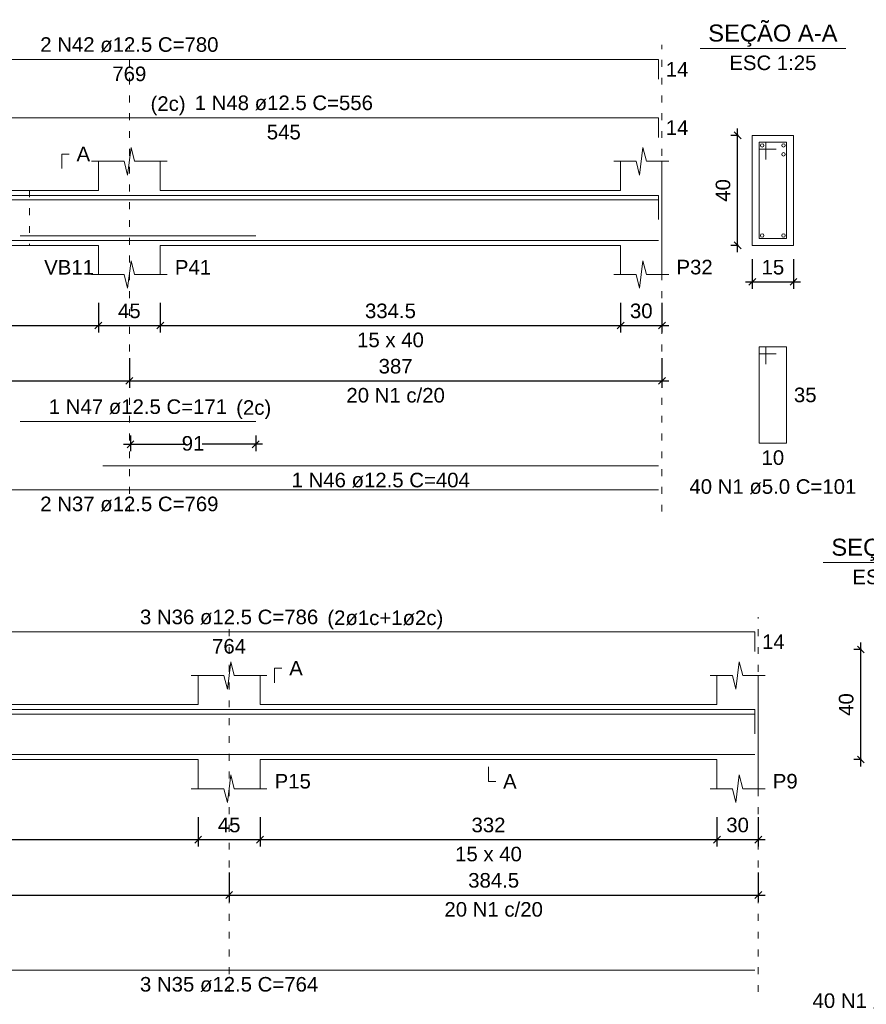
# Model space of a CAD drawing. Header units: millimetres. Extents: x 10906 to 25863, y 1966 to 4861.
# Tile 60 of 163: x 11285 to 11298, y 2991 to 3006. Entities that reach past the tile are written whole.
import ezdxf

# ---------------------------------------------------------------- set-up
doc = ezdxf.new("R2010")
doc.units = ezdxf.units.MM
doc.linetypes.add('DOT2', pattern=[3.175, 0, -3.175])
for name, color, linetype, lineweight in [('Descrição da armadura', 7, 'Continuous', 5), ('DT-Barras na forma', 40, 'Continuous', 5), ('DT-Barras no corte', 5, 'Continuous', 5), ('DT-Barras rebatidas', 40, 'Continuous', 5), ('DT-Cotas', 4, 'Continuous', 5), ('DT-Forma', 5, 'Continuous', 5), ('DT-Pontilhado', 7, 'DOT2', 5), ('DT-Textos', 7, 'Continuous', 5), ('Textos armaduras', 7, 'Continuous', 5)]:
    doc.layers.add(name, color=color, linetype=linetype, lineweight=lineweight)
doc.styles.add('Arial', font='arial.ttf')
doc.styles.get("Standard").update_dxf_attribs({"font": 'arial.ttf'})
doc.dimstyles.new('UM_25.000000', dxfattribs={"dimtxt": 0.18, "dimasz": 0.1, "dimexe": 0.1, "dimexo": 0.2, "dimgap": 0, "dimtad": 1, "dimtih": 1, "dimtoh": 1, "dimdec": 1, "dimlfac": 25, "dimzin": 0, "dimdsep": 46, "dimtxsty": 'Standard', "dimcen": 0.09, "dimdle": 0.1, "dimclrd": 256, "dimclre": 256, "dimclrt": 7, "dimadec": 1, "dimazin": 2, "dimtfac": 1, "dimtdec": 1, "dimtofl": 0, "dimtmove": 0, "dimatfit": 3, "dimfxl": 1, "dimtolj": 1, "dimarcsym": 0})
doc.dimstyles.new('UM_50.000000', dxfattribs={"dimtxt": 0.18, "dimasz": 0.2, "dimexe": 0.2, "dimexo": 0.5, "dimgap": 0, "dimtad": 1, "dimtih": 1, "dimtoh": 1, "dimlfac": 50, "dimzin": 0, "dimdsep": 46, "dimtxsty": 'Standard', "dimcen": 0.09, "dimdle": 0.2, "dimclrd": 256, "dimclre": 256, "dimclrt": 7, "dimazin": 0, "dimtfac": 1, "dimtofl": 0, "dimtmove": 0, "dimatfit": 3, "dimfxl": 1, "dimtolj": 1, "dimtzin": 0, "dimarcsym": 0})

# ---------------------------------------------------------------- blocks, each defined once
blk = doc.blocks.new('_Oblique')
at = {"color": 0, "linetype": 'ByBlock', "lineweight": -2}
blk.add_line((-0.5, -0.5), (0.5, 0.5), dxfattribs=at)
blk = doc.blocks.new('*D282')
at = {"layer": 'Defpoints', "color": 0, "transparency": 16777216}
for p in [(11279.806, 3001.751), (11286.496, 3001.751), (11286.496, 3001.221)]:
    blk.add_point(p, dxfattribs=at)
at = {"layer": 'DT-Cotas', "lineweight": -2, "transparency": 16777216}
for p, q in [((11279.806, 3001.551), (11279.806, 3001.121)), ((11286.496, 3001.551), (11286.496, 3001.121)), ((11279.706, 3001.221), (11286.596, 3001.221))]:
    blk.add_line(p, q, dxfattribs=at)
at = {"layer": 'DT-Cotas', "lineweight": -2, "transparency": 16777216, "xscale": 0.1, "yscale": 0.1, "zscale": 0.1, "rotation": 180}
blk.add_blockref('_Oblique', (11279.806, 3001.221), dxfattribs=at)
at = {"layer": 'DT-Cotas', "lineweight": -2, "transparency": 16777216, "xscale": 0.1, "yscale": 0.1, "zscale": 0.1}
blk.add_blockref('_Oblique', (11286.496, 3001.221), dxfattribs=at)
at = {"layer": 'DT-Cotas', "color": 7, "transparency": 16777216, "insert": (11283.151, 3001.433), "char_height": 0.2118, "attachment_point": 5, "rotation": 0.0057, "style": 'Arial'}
blk.add_mtext('\\A1;334.5', dxfattribs=at)
blk = doc.blocks.new('*D283')
at = {"layer": 'Defpoints', "color": 0, "transparency": 16777216}
for p in [(11286.496, 3001.751), (11287.396, 3001.751), (11287.396, 3001.221)]:
    blk.add_point(p, dxfattribs=at)
at = {"layer": 'DT-Cotas', "lineweight": -2, "transparency": 16777216}
for p, q in [((11286.496, 3001.551), (11286.496, 3001.121)), ((11287.396, 3001.551), (11287.396, 3001.121)), ((11286.396, 3001.221), (11287.496, 3001.221))]:
    blk.add_line(p, q, dxfattribs=at)
at = {"layer": 'DT-Cotas', "lineweight": -2, "transparency": 16777216, "xscale": 0.1, "yscale": 0.1, "zscale": 0.1, "rotation": 180}
blk.add_blockref('_Oblique', (11286.496, 3001.221), dxfattribs=at)
at = {"layer": 'DT-Cotas', "lineweight": -2, "transparency": 16777216, "xscale": 0.1, "yscale": 0.1, "zscale": 0.1}
blk.add_blockref('_Oblique', (11287.396, 3001.221), dxfattribs=at)
at = {"layer": 'DT-Cotas', "color": 7, "transparency": 16777216, "insert": (11286.946, 3001.433), "char_height": 0.2118, "attachment_point": 5, "rotation": 0.0057, "style": 'Arial'}
blk.add_mtext('\\A1;45', dxfattribs=at)
blk = doc.blocks.new('*D284')
at = {"layer": 'Defpoints', "color": 0, "transparency": 16777216}
for p in [(11287.396, 3001.751), (11294.086, 3001.751), (11294.086, 3001.221)]:
    blk.add_point(p, dxfattribs=at)
at = {"layer": 'DT-Cotas', "lineweight": -2, "transparency": 16777216}
for p, q in [((11287.396, 3001.551), (11287.396, 3001.121)), ((11294.086, 3001.551), (11294.086, 3001.121)), ((11287.296, 3001.221), (11294.186, 3001.221))]:
    blk.add_line(p, q, dxfattribs=at)
at = {"layer": 'DT-Cotas', "lineweight": -2, "transparency": 16777216, "xscale": 0.1, "yscale": 0.1, "zscale": 0.1, "rotation": 180}
blk.add_blockref('_Oblique', (11287.396, 3001.221), dxfattribs=at)
at = {"layer": 'DT-Cotas', "lineweight": -2, "transparency": 16777216, "xscale": 0.1, "yscale": 0.1, "zscale": 0.1}
blk.add_blockref('_Oblique', (11294.086, 3001.221), dxfattribs=at)
at = {"layer": 'DT-Cotas', "color": 7, "transparency": 16777216, "insert": (11290.741, 3001.433), "char_height": 0.2118, "attachment_point": 5, "rotation": 0.0057, "style": 'Arial'}
blk.add_mtext('\\A1;334.5', dxfattribs=at)
blk = doc.blocks.new('*D285')
at = {"layer": 'Defpoints', "color": 0, "transparency": 16777216}
for p in [(11294.086, 3001.751), (11294.686, 3001.751), (11294.686, 3001.221)]:
    blk.add_point(p, dxfattribs=at)
at = {"layer": 'DT-Cotas', "lineweight": -2, "transparency": 16777216}
for p, q in [((11294.086, 3001.551), (11294.086, 3001.121)), ((11294.686, 3001.551), (11294.686, 3001.121)), ((11293.986, 3001.221), (11294.786, 3001.221))]:
    blk.add_line(p, q, dxfattribs=at)
at = {"layer": 'DT-Cotas', "lineweight": -2, "transparency": 16777216, "xscale": 0.1, "yscale": 0.1, "zscale": 0.1, "rotation": 180}
blk.add_blockref('_Oblique', (11294.086, 3001.221), dxfattribs=at)
at = {"layer": 'DT-Cotas', "lineweight": -2, "transparency": 16777216, "xscale": 0.1, "yscale": 0.1, "zscale": 0.1}
blk.add_blockref('_Oblique', (11294.686, 3001.221), dxfattribs=at)
at = {"layer": 'DT-Cotas', "color": 7, "transparency": 16777216, "insert": (11294.386, 3001.433), "char_height": 0.2118, "attachment_point": 5, "rotation": 0.0057, "style": 'Arial'}
blk.add_mtext('\\A1;30', dxfattribs=at)
blk = doc.blocks.new('*D286')
at = {"layer": 'Defpoints', "color": 0, "transparency": 16777216}
for p in [(11279.206, 3000.946), (11286.946, 3000.946), (11286.946, 3000.416)]:
    blk.add_point(p, dxfattribs=at)
at = {"layer": 'DT-Cotas', "lineweight": -2, "transparency": 16777216}
for p, q in [((11279.206, 3000.746), (11279.206, 3000.316)), ((11286.946, 3000.746), (11286.946, 3000.316)), ((11279.106, 3000.416), (11287.046, 3000.416))]:
    blk.add_line(p, q, dxfattribs=at)
at = {"layer": 'DT-Cotas', "lineweight": -2, "transparency": 16777216, "xscale": 0.1, "yscale": 0.1, "zscale": 0.1, "rotation": 180}
blk.add_blockref('_Oblique', (11279.206, 3000.416), dxfattribs=at)
at = {"layer": 'DT-Cotas', "lineweight": -2, "transparency": 16777216, "xscale": 0.1, "yscale": 0.1, "zscale": 0.1}
blk.add_blockref('_Oblique', (11286.946, 3000.416), dxfattribs=at)
at = {"layer": 'DT-Cotas', "color": 7, "transparency": 16777216, "insert": (11283.076, 3000.628), "char_height": 0.2118, "attachment_point": 5, "rotation": 0.0057, "style": 'Arial'}
blk.add_mtext('\\A1;387', dxfattribs=at)
blk = doc.blocks.new('*D287')
at = {"layer": 'Defpoints', "color": 0, "transparency": 16777216}
for p in [(11286.946, 3000.946), (11294.686, 3000.946), (11294.686, 3000.416)]:
    blk.add_point(p, dxfattribs=at)
at = {"layer": 'DT-Cotas', "lineweight": -2, "transparency": 16777216}
for p, q in [((11286.946, 3000.746), (11286.946, 3000.316)), ((11294.686, 3000.746), (11294.686, 3000.316)), ((11286.846, 3000.416), (11294.786, 3000.416))]:
    blk.add_line(p, q, dxfattribs=at)
at = {"layer": 'DT-Cotas', "lineweight": -2, "transparency": 16777216, "xscale": 0.1, "yscale": 0.1, "zscale": 0.1, "rotation": 180}
blk.add_blockref('_Oblique', (11286.946, 3000.416), dxfattribs=at)
at = {"layer": 'DT-Cotas', "lineweight": -2, "transparency": 16777216, "xscale": 0.1, "yscale": 0.1, "zscale": 0.1}
blk.add_blockref('_Oblique', (11294.686, 3000.416), dxfattribs=at)
at = {"layer": 'DT-Cotas', "color": 7, "transparency": 16777216, "insert": (11290.816, 3000.628), "char_height": 0.2118, "attachment_point": 5, "rotation": 0.0057, "style": 'Arial'}
blk.add_mtext('\\A1;387', dxfattribs=at)
blk = doc.blocks.new('*D288')
at = {"layer": 'Defpoints', "color": 0, "transparency": 16777216}
for p in [(11286.962, 2999.824), (11288.782, 2999.824), (11288.782, 2999.494)]:
    blk.add_point(p, dxfattribs=at)
at = {"layer": 'DT-Cotas', "lineweight": -2, "transparency": 16777216}
for p, q in [((11286.962, 2999.624), (11286.962, 2999.394)), ((11288.782, 2999.624), (11288.782, 2999.394)), ((11286.862, 2999.494), (11287.741, 2999.494)), ((11288.882, 2999.494), (11288.004, 2999.494))]:
    blk.add_line(p, q, dxfattribs=at)
at = {"layer": 'DT-Cotas', "lineweight": -2, "transparency": 16777216, "xscale": 0.1, "yscale": 0.1, "zscale": 0.1, "rotation": 180}
blk.add_blockref('_Oblique', (11286.962, 2999.494), dxfattribs=at)
at = {"layer": 'DT-Cotas', "lineweight": -2, "transparency": 16777216, "xscale": 0.1, "yscale": 0.1, "zscale": 0.1}
blk.add_blockref('_Oblique', (11288.782, 2999.494), dxfattribs=at)
at = {"layer": 'DT-Cotas', "color": 7, "transparency": 16777216, "insert": (11287.872, 2999.506), "char_height": 0.2118, "attachment_point": 5, "rotation": 0.0057, "style": 'Arial'}
blk.add_mtext('\\A1;91', dxfattribs=at)
blk = doc.blocks.new('*D289')
at = {"layer": 'Defpoints', "color": 0, "transparency": 16777216}
for p in [(11295.787, 3003.986), (11295.999, 3003.986), (11295.999, 3002.386)]:
    blk.add_point(p, dxfattribs=at)
at = {"layer": 'DT-Cotas', "lineweight": -2, "transparency": 16777216}
for p, q in [((11295.787, 3002.286), (11295.787, 3004.086)), ((11295.799, 3003.986), (11295.687, 3003.986)), ((11295.799, 3002.386), (11295.687, 3002.386))]:
    blk.add_line(p, q, dxfattribs=at)
at = {"layer": 'DT-Cotas', "lineweight": -2, "transparency": 16777216, "xscale": 0.1, "yscale": 0.1, "zscale": 0.1}
for p, rotation in [((11295.787, 3003.986), 90), ((11295.787, 3002.386), 270)]:
    blk.add_blockref('_Oblique', p, dxfattribs=dict(at, rotation=rotation))
at = {"layer": 'DT-Cotas', "color": 7, "transparency": 16777216, "insert": (11295.575, 3003.186), "char_height": 0.2118, "attachment_point": 5, "rotation": 90, "style": 'Arial'}
blk.add_mtext('\\A1;40', dxfattribs=at)
blk = doc.blocks.new('*D290')
at = {"layer": 'Defpoints', "color": 0, "transparency": 16777216}
for p in [(11295.999, 3002.386), (11296.599, 3002.386), (11296.599, 3001.856)]:
    blk.add_point(p, dxfattribs=at)
at = {"layer": 'DT-Cotas', "lineweight": -2, "transparency": 16777216}
for p, q in [((11295.999, 3002.186), (11295.999, 3001.756)), ((11296.599, 3002.186), (11296.599, 3001.756)), ((11295.899, 3001.856), (11296.699, 3001.856))]:
    blk.add_line(p, q, dxfattribs=at)
at = {"layer": 'DT-Cotas', "lineweight": -2, "transparency": 16777216, "xscale": 0.1, "yscale": 0.1, "zscale": 0.1, "rotation": 180}
blk.add_blockref('_Oblique', (11295.999, 3001.856), dxfattribs=at)
at = {"layer": 'DT-Cotas', "lineweight": -2, "transparency": 16777216, "xscale": 0.1, "yscale": 0.1, "zscale": 0.1}
blk.add_blockref('_Oblique', (11296.599, 3001.856), dxfattribs=at)
at = {"layer": 'DT-Cotas', "color": 7, "transparency": 16777216, "insert": (11296.299, 3002.068), "char_height": 0.2118, "attachment_point": 5, "rotation": 0.0057, "style": 'Arial'}
blk.add_mtext('\\A1;15', dxfattribs=at)
blk = doc.blocks.new('*D328')
at = {"layer": 'Defpoints', "color": 0, "transparency": 16777216}
for p in [(11281.306, 2994.273), (11287.946, 2994.273), (11287.946, 2993.744)]:
    blk.add_point(p, dxfattribs=at)
at = {"layer": 'DT-Cotas', "lineweight": -2, "transparency": 16777216}
for p, q in [((11281.306, 2994.073), (11281.306, 2993.644)), ((11287.946, 2994.073), (11287.946, 2993.644)), ((11281.206, 2993.744), (11288.046, 2993.744))]:
    blk.add_line(p, q, dxfattribs=at)
at = {"layer": 'DT-Cotas', "lineweight": -2, "transparency": 16777216, "xscale": 0.1, "yscale": 0.1, "zscale": 0.1, "rotation": 180}
blk.add_blockref('_Oblique', (11281.306, 2993.744), dxfattribs=at)
at = {"layer": 'DT-Cotas', "lineweight": -2, "transparency": 16777216, "xscale": 0.1, "yscale": 0.1, "zscale": 0.1}
blk.add_blockref('_Oblique', (11287.946, 2993.744), dxfattribs=at)
at = {"layer": 'DT-Cotas', "color": 7, "transparency": 16777216, "insert": (11284.626, 2993.956), "char_height": 0.2118, "attachment_point": 5, "rotation": 0.0057, "style": 'Arial'}
blk.add_mtext('\\A1;332', dxfattribs=at)
blk = doc.blocks.new('*D329')
at = {"layer": 'Defpoints', "color": 0, "transparency": 16777216}
for p in [(11287.946, 2994.273), (11288.846, 2994.273), (11288.846, 2993.744)]:
    blk.add_point(p, dxfattribs=at)
at = {"layer": 'DT-Cotas', "lineweight": -2, "transparency": 16777216}
for p, q in [((11287.946, 2994.073), (11287.946, 2993.644)), ((11288.846, 2994.073), (11288.846, 2993.644)), ((11287.846, 2993.744), (11288.946, 2993.744))]:
    blk.add_line(p, q, dxfattribs=at)
at = {"layer": 'DT-Cotas', "lineweight": -2, "transparency": 16777216, "xscale": 0.1, "yscale": 0.1, "zscale": 0.1, "rotation": 180}
blk.add_blockref('_Oblique', (11287.946, 2993.744), dxfattribs=at)
at = {"layer": 'DT-Cotas', "lineweight": -2, "transparency": 16777216, "xscale": 0.1, "yscale": 0.1, "zscale": 0.1}
blk.add_blockref('_Oblique', (11288.846, 2993.744), dxfattribs=at)
at = {"layer": 'DT-Cotas', "color": 7, "transparency": 16777216, "insert": (11288.396, 2993.956), "char_height": 0.2118, "attachment_point": 5, "rotation": 0.0057, "style": 'Arial'}
blk.add_mtext('\\A1;45', dxfattribs=at)
blk = doc.blocks.new('*D330')
at = {"layer": 'Defpoints', "color": 0, "transparency": 16777216}
for p in [(11288.846, 2994.273), (11295.486, 2994.273), (11295.486, 2993.744)]:
    blk.add_point(p, dxfattribs=at)
at = {"layer": 'DT-Cotas', "lineweight": -2, "transparency": 16777216}
for p, q in [((11288.846, 2994.073), (11288.846, 2993.644)), ((11295.486, 2994.073), (11295.486, 2993.644)), ((11288.746, 2993.744), (11295.586, 2993.744))]:
    blk.add_line(p, q, dxfattribs=at)
at = {"layer": 'DT-Cotas', "lineweight": -2, "transparency": 16777216, "xscale": 0.1, "yscale": 0.1, "zscale": 0.1, "rotation": 180}
blk.add_blockref('_Oblique', (11288.846, 2993.744), dxfattribs=at)
at = {"layer": 'DT-Cotas', "lineweight": -2, "transparency": 16777216, "xscale": 0.1, "yscale": 0.1, "zscale": 0.1}
blk.add_blockref('_Oblique', (11295.486, 2993.744), dxfattribs=at)
at = {"layer": 'DT-Cotas', "color": 7, "transparency": 16777216, "insert": (11292.166, 2993.956), "char_height": 0.2118, "attachment_point": 5, "rotation": 0.0057, "style": 'Arial'}
blk.add_mtext('\\A1;332', dxfattribs=at)
blk = doc.blocks.new('*D331')
at = {"layer": 'Defpoints', "color": 0, "transparency": 16777216}
for p in [(11295.486, 2994.273), (11296.086, 2994.273), (11296.086, 2993.744)]:
    blk.add_point(p, dxfattribs=at)
at = {"layer": 'DT-Cotas', "lineweight": -2, "transparency": 16777216}
for p, q in [((11295.486, 2994.073), (11295.486, 2993.644)), ((11296.086, 2994.073), (11296.086, 2993.644)), ((11295.386, 2993.744), (11296.186, 2993.744))]:
    blk.add_line(p, q, dxfattribs=at)
at = {"layer": 'DT-Cotas', "lineweight": -2, "transparency": 16777216, "xscale": 0.1, "yscale": 0.1, "zscale": 0.1, "rotation": 180}
blk.add_blockref('_Oblique', (11295.486, 2993.744), dxfattribs=at)
at = {"layer": 'DT-Cotas', "lineweight": -2, "transparency": 16777216, "xscale": 0.1, "yscale": 0.1, "zscale": 0.1}
blk.add_blockref('_Oblique', (11296.086, 2993.744), dxfattribs=at)
at = {"layer": 'DT-Cotas', "color": 7, "transparency": 16777216, "insert": (11295.786, 2993.956), "char_height": 0.2118, "attachment_point": 5, "rotation": 0.0057, "style": 'Arial'}
blk.add_mtext('\\A1;30', dxfattribs=at)
blk = doc.blocks.new('*D332')
at = {"layer": 'Defpoints', "color": 0, "transparency": 16777216}
for p in [(11280.706, 2993.468), (11288.396, 2993.468), (11288.396, 2992.939)]:
    blk.add_point(p, dxfattribs=at)
at = {"layer": 'DT-Cotas', "lineweight": -2, "transparency": 16777216}
for p, q in [((11280.706, 2993.268), (11280.706, 2992.839)), ((11288.396, 2993.268), (11288.396, 2992.839)), ((11280.606, 2992.939), (11288.496, 2992.939))]:
    blk.add_line(p, q, dxfattribs=at)
at = {"layer": 'DT-Cotas', "lineweight": -2, "transparency": 16777216, "xscale": 0.1, "yscale": 0.1, "zscale": 0.1, "rotation": 180}
blk.add_blockref('_Oblique', (11280.706, 2992.939), dxfattribs=at)
at = {"layer": 'DT-Cotas', "lineweight": -2, "transparency": 16777216, "xscale": 0.1, "yscale": 0.1, "zscale": 0.1}
blk.add_blockref('_Oblique', (11288.396, 2992.939), dxfattribs=at)
at = {"layer": 'DT-Cotas', "color": 7, "transparency": 16777216, "insert": (11284.551, 2993.151), "char_height": 0.2118, "attachment_point": 5, "rotation": 0.0057, "style": 'Arial'}
blk.add_mtext('\\A1;384.5', dxfattribs=at)
blk = doc.blocks.new('*D333')
at = {"layer": 'Defpoints', "color": 0, "transparency": 16777216}
for p in [(11288.396, 2993.468), (11296.086, 2993.468), (11296.086, 2992.939)]:
    blk.add_point(p, dxfattribs=at)
at = {"layer": 'DT-Cotas', "lineweight": -2, "transparency": 16777216}
for p, q in [((11288.396, 2993.268), (11288.396, 2992.839)), ((11296.086, 2993.268), (11296.086, 2992.839)), ((11288.296, 2992.939), (11296.186, 2992.939))]:
    blk.add_line(p, q, dxfattribs=at)
at = {"layer": 'DT-Cotas', "lineweight": -2, "transparency": 16777216, "xscale": 0.1, "yscale": 0.1, "zscale": 0.1, "rotation": 180}
blk.add_blockref('_Oblique', (11288.396, 2992.939), dxfattribs=at)
at = {"layer": 'DT-Cotas', "lineweight": -2, "transparency": 16777216, "xscale": 0.1, "yscale": 0.1, "zscale": 0.1}
blk.add_blockref('_Oblique', (11296.086, 2992.939), dxfattribs=at)
at = {"layer": 'DT-Cotas', "color": 7, "transparency": 16777216, "insert": (11292.241, 2993.151), "char_height": 0.2118, "attachment_point": 5, "rotation": 0.0057, "style": 'Arial'}
blk.add_mtext('\\A1;384.5', dxfattribs=at)
blk = doc.blocks.new('*D334')
at = {"layer": 'Defpoints', "color": 0, "transparency": 16777216}
for p in [(11297.577, 2996.509), (11297.788, 2996.509), (11297.788, 2994.909)]:
    blk.add_point(p, dxfattribs=at)
at = {"layer": 'DT-Cotas', "lineweight": -2, "transparency": 16777216}
for p, q in [((11297.577, 2994.809), (11297.577, 2996.609)), ((11297.588, 2996.509), (11297.477, 2996.509)), ((11297.588, 2994.909), (11297.477, 2994.909))]:
    blk.add_line(p, q, dxfattribs=at)
at = {"layer": 'DT-Cotas', "lineweight": -2, "transparency": 16777216, "xscale": 0.1, "yscale": 0.1, "zscale": 0.1}
for p, rotation in [((11297.577, 2996.509), 90), ((11297.577, 2994.909), 270)]:
    blk.add_blockref('_Oblique', p, dxfattribs=dict(at, rotation=rotation))
at = {"layer": 'DT-Cotas', "color": 7, "transparency": 16777216, "insert": (11297.365, 2995.709), "char_height": 0.2118, "attachment_point": 5, "rotation": 90, "style": 'Arial'}
blk.add_mtext('\\A1;40', dxfattribs=at)

msp = doc.modelspace()

# ---------------------------------------------------------------- linework, layer by layer
at = {"layer": 'DT-Barras na forma'}
for p, q in [((11296.19882, 3003.88594), (11296.09882, 3003.88594)), ((11296.09882, 3003.88594), (11296.09882, 3002.48594)), ((11296.49882, 3003.88594), (11296.09882, 3003.88594)), ((11296.09882, 3003.88594), (11296.09882, 3003.78594)), ((11296.19882, 3003.63594), (11296.19882, 3003.88594)), ((11296.49882, 3002.48594), (11296.49882, 3003.88594)), ((11296.09882, 3003.78594), (11296.34882, 3003.78594)), ((11296.09882, 3002.48594), (11296.49882, 3002.48594))]:
    msp.add_line(p, q, dxfattribs=at)
for points in [[(11279.25616, 3003.11344), (11294.63616, 3003.11344), (11294.63616, 3002.82594)], [(11283.74616, 3003.04844), (11294.63616, 3003.04844), (11294.63616, 3002.76094)], [(11279.25616, 3002.45844), (11294.63616, 3002.45844)], [(11285.35882, 3002.52344), (11288.78242, 3002.52344)], [(11286.56223, 3002.45844), (11294.63616, 3002.45844)], [(11280.7558, 2995.34863), (11280.7558, 2995.63613), (11296.0358, 2995.63613), (11296.0358, 2995.34863)], [(11280.7558, 2995.28363), (11280.7558, 2995.57113), (11296.0358, 2995.57113), (11296.0358, 2995.28363)], [(11280.7558, 2994.98113), (11296.0358, 2994.98113)]]:
    msp.add_lwpolyline(points, dxfattribs=at)
at = {"layer": 'DT-Barras no corte'}
for centre in [(11296.14382, 3003.84094), (11296.45382, 3003.84094), (11296.45382, 3003.71094), (11296.14382, 3002.53094), (11296.45382, 3002.53094)]:
    msp.add_circle(centre, 0.025, dxfattribs=at)
at = {"layer": 'DT-Barras rebatidas'}
for p, q in [((11279.25616, 3005.09024), (11294.63616, 3005.09024)), ((11294.63616, 3005.09024), (11294.63616, 3004.80274)), ((11283.74616, 3004.24304), (11294.63616, 3004.24304)), ((11294.63616, 3004.24304), (11294.63616, 3003.95554)), ((11296.19882, 3000.90924), (11296.09882, 3000.90924)), ((11296.09882, 3000.90924), (11296.09882, 2999.50924)), ((11296.49882, 3000.90924), (11296.09882, 3000.90924)), ((11296.09882, 3000.90924), (11296.09882, 3000.80924)), ((11296.19882, 3000.65924), (11296.19882, 3000.90924)), ((11296.49882, 2999.50924), (11296.49882, 3000.90924)), ((11296.09882, 3000.80924), (11296.34882, 3000.80924)), ((11285.35882, 2999.8238), (11288.78242, 2999.8238)), ((11296.09882, 2999.50924), (11296.49882, 2999.50924)), ((11286.56223, 2999.18008), (11294.63616, 2999.18008)), ((11279.25616, 2998.83288), (11294.63616, 2998.83288)), ((11280.7558, 2996.76573), (11296.0358, 2996.76573)), ((11296.0358, 2996.76573), (11296.0358, 2996.47823)), ((11280.7558, 2991.84649), (11296.0358, 2991.84649))]:
    msp.add_line(p, q, dxfattribs=at)
at = {"layer": 'DT-Forma'}
for p, q in [((11296.59882, 3003.98594), (11295.99882, 3003.98594)), ((11295.99882, 3003.98594), (11295.99882, 3003.98594)), ((11295.99882, 3003.98594), (11295.99882, 3002.38594)), ((11296.59882, 3002.38594), (11296.59882, 3003.98594)), ((11296.59882, 3003.98594), (11296.59882, 3003.98594)), ((11286.92116, 3003.40954), (11286.97116, 3003.80954)), ((11286.97116, 3003.80954), (11287.02116, 3003.60954)), ((11294.36116, 3003.40954), (11294.41116, 3003.80954)), ((11294.41116, 3003.80954), (11294.46116, 3003.60954)), ((11286.39616, 3003.60954), (11286.87116, 3003.60954)), ((11286.49616, 3003.18594), (11286.49616, 3003.60954)), ((11286.87116, 3003.60954), (11286.92116, 3003.40954)), ((11287.02116, 3003.60954), (11287.49616, 3003.60954)), ((11287.39616, 3003.60954), (11287.39616, 3003.18594)), ((11293.98616, 3003.60954), (11294.31116, 3003.60954)), ((11294.08616, 3003.18594), (11294.08616, 3003.60954)), ((11294.31116, 3003.60954), (11294.36116, 3003.40954)), ((11294.46116, 3003.60954), (11294.78616, 3003.60954)), ((11294.68616, 3003.60954), (11294.68616, 3003.18594)), ((11285.19616, 3003.18594), (11285.49616, 3003.18594)), ((11285.49616, 3003.18594), (11286.49616, 3003.18594)), ((11287.39616, 3003.18594), (11294.08616, 3003.18594)), ((11285.19616, 3002.38594), (11285.49616, 3002.38594)), ((11285.49616, 3002.38594), (11286.49616, 3002.38594)), ((11286.49616, 3002.38594), (11286.49616, 3001.96234)), ((11287.39616, 3001.96234), (11287.39616, 3002.38594)), ((11287.39616, 3002.38594), (11294.08616, 3002.38594)), ((11294.08616, 3002.38594), (11294.08616, 3001.96234)), ((11294.68616, 3001.96234), (11294.68616, 3002.38594)), ((11295.99882, 3002.38594), (11296.59882, 3002.38594)), ((11295.99882, 3002.38594), (11295.99882, 3002.38594)), ((11296.59882, 3002.38594), (11296.59882, 3002.38594)), ((11286.92116, 3001.76234), (11286.97116, 3002.16234)), ((11286.97116, 3002.16234), (11287.02116, 3001.96234)), ((11294.36116, 3001.76234), (11294.41116, 3002.16234)), ((11294.41116, 3002.16234), (11294.46116, 3001.96234)), ((11286.39616, 3001.96234), (11286.87116, 3001.96234)), ((11286.87116, 3001.96234), (11286.92116, 3001.76234)), ((11287.02116, 3001.96234), (11287.49616, 3001.96234)), ((11293.98616, 3001.96234), (11294.31116, 3001.96234)), ((11294.31116, 3001.96234), (11294.36116, 3001.76234)), ((11294.46116, 3001.96234), (11294.78616, 3001.96234)), ((11288.3708, 2995.93223), (11288.4208, 2996.33223)), ((11288.4208, 2996.33223), (11288.4708, 2996.13223)), ((11295.7608, 2995.93223), (11295.8108, 2996.33223)), ((11295.8108, 2996.33223), (11295.8608, 2996.13223)), ((11287.8458, 2996.13223), (11288.3208, 2996.13223)), ((11287.9458, 2995.70863), (11287.9458, 2996.13223)), ((11288.3208, 2996.13223), (11288.3708, 2995.93223)), ((11288.4708, 2996.13223), (11288.9458, 2996.13223)), ((11288.8458, 2996.13223), (11288.8458, 2995.70863)), ((11295.3858, 2996.13223), (11295.7108, 2996.13223)), ((11295.4858, 2995.70863), (11295.4858, 2996.13223)), ((11295.7108, 2996.13223), (11295.7608, 2995.93223)), ((11295.8608, 2996.13223), (11296.1858, 2996.13223)), ((11296.0858, 2996.13223), (11296.0858, 2995.70863)), ((11281.3058, 2995.70863), (11287.9458, 2995.70863)), ((11288.8458, 2995.70863), (11295.4858, 2995.70863)), ((11281.3058, 2994.90863), (11287.9458, 2994.90863)), ((11287.9458, 2994.90863), (11287.9458, 2994.48503)), ((11288.8458, 2994.48503), (11288.8458, 2994.90863)), ((11288.8458, 2994.90863), (11295.4858, 2994.90863)), ((11295.4858, 2994.90863), (11295.4858, 2994.48503)), ((11296.0858, 2994.48503), (11296.0858, 2994.90863)), ((11288.3708, 2994.28503), (11288.4208, 2994.68503)), ((11288.4208, 2994.68503), (11288.4708, 2994.48503)), ((11295.7608, 2994.28503), (11295.8108, 2994.68503)), ((11295.8108, 2994.68503), (11295.8608, 2994.48503)), ((11287.8458, 2994.48503), (11288.3208, 2994.48503)), ((11288.3208, 2994.48503), (11288.3708, 2994.28503)), ((11288.4708, 2994.48503), (11288.9458, 2994.48503)), ((11295.3858, 2994.48503), (11295.7108, 2994.48503)), ((11295.7108, 2994.48503), (11295.7608, 2994.28503)), ((11295.8608, 2994.48503), (11296.1858, 2994.48503))]:
    msp.add_line(p, q, dxfattribs=at)
at = {"layer": 'DT-Forma', "linetype": 'Continuous'}
for p, q in [((11294.68616, 3003.18594), (11294.68616, 3002.38594)), ((11296.0858, 2995.70863), (11296.0858, 2994.90863))]:
    msp.add_line(p, q, dxfattribs=at)
at = {"layer": 'DT-Pontilhado', "ltscale": 0.05}
for p, q in [((11286.94616, 2998.51518), (11286.94616, 3005.30204)), ((11294.68616, 2998.51518), (11294.68616, 3005.30204)), ((11285.49616, 3003.18594), (11285.49616, 3002.38594)), ((11288.3958, 2991.52879), (11288.3958, 2996.97753)), ((11296.0858, 2991.52879), (11296.0858, 2996.97753))]:
    msp.add_line(p, q, dxfattribs=at)
at = {"layer": 'DT-Textos'}
for p, q in [((11295.23982, 3005.25084), (11297.35782, 3005.25084)), ((11297.02941, 2997.77353), (11299.14741, 2997.77353))]:
    msp.add_line(p, q, dxfattribs=at)
for points in [[(11285.96666, 3003.50364), (11285.96666, 3003.71544), (11286.07256, 3003.71544)], [(11289.0576, 2996.02633), (11289.0576, 2996.23813), (11289.1635, 2996.23813)], [(11292.1658, 2994.80273), (11292.1658, 2994.59093), (11292.2717, 2994.59093)]]:
    msp.add_lwpolyline(points, dxfattribs=at)

# ---------------------------------------------------------------- texts
at = {"layer": 'Descrição da armadura', "linetype": 'Continuous', "char_height": 0.2118, "attachment_point": 8, "line_spacing_factor": 0.798, "style": 'Arial'}
for s, insert, width in [('2 N42 ø12.5 C=780', (11286.94616, 3005.19614), 5.1946527), ('1 N48 ø12.5 C=556', (11289.19116, 3004.34894), 5.1946527), ('20 N1 c/20', (11290.81616, 3000.0985), 2.8693417), ('1 N47 ø12.5 C=171', (11287.07062, 2999.9297), 5.1946527), ('1 N46 ø12.5 C=404', (11290.5992, 2998.86238), 5.1946527), ('2 N37 ø12.5 C=769', (11286.94616, 2998.51518), 5.1946527), ('3 N36 ø12.5 C=786', (11288.3958, 2996.87163), 5.1946527), ('20 N1 c/20', (11292.2408, 2992.62119), 2.8693417), ('3 N35 ø12.5 C=764', (11288.3958, 2991.52879), 5.1946527)]:
    msp.add_mtext(s, dxfattribs=dict(at, insert=insert, width=width))
at = {"layer": 'Descrição da armadura', "color": 7, "linetype": 'Continuous', "char_height": 0.2118, "width": 4.8647001, "attachment_point": 8, "line_spacing_factor": 0.798, "style": 'Arial'}
for insert in [(11296.29882, 2998.76794), (11298.08841, 2991.29063)]:
    msp.add_mtext('40 N1 ø5.0 C=101', dxfattribs=dict(at, insert=insert))
at = {"layer": 'DT-Textos', "line_spacing_factor": 0.798, "style": 'Arial'}
for s, insert, char_height, width, attachment_point in [('SEÇÃO A-A', (11296.29867, 3005.27536), 0.2471, 4.8395853, 8), ('ESC 1:25', (11296.29882, 3004.93314), 0.2118, 1.901901, 8), ('(2c)', (11287.7636, 3004.27936), 0.2118, 0.7652299, 9), ('A', (11286.17846, 3003.60954), 0.2118, 0.296372, 7), ('VB11', (11285.70796, 3001.96234), 0.2118, 1.0869866, 7), ('P41', (11287.60796, 3001.96234), 0.2118, 0.7906146, 7), ('P32', (11294.89796, 3001.96234), 0.2118, 0.7906146, 7), ('15 x 40', (11290.74116, 3000.90334), 0.2118, 1.45756, 8), ('(2c)', (11288.4986, 2999.85936), 0.2118, 0.7652299, 7), ('SEÇÃO A-A', (11298.08834, 2997.79761), 0.2471, 4.8395853, 8), ('ESC 1:25', (11298.08841, 2997.45583), 0.2118, 1.901901, 8), ('(2ø1c+1ø2c)', (11289.82334, 2996.80161), 0.2118, 2.5310949, 7), ('A', (11289.2694, 2996.13223), 0.2118, 0.296372, 7), ('P15', (11289.0576, 2994.48503), 0.2118, 0.7906146, 7), ('A', (11292.3776, 2994.48503), 0.2118, 0.296372, 7), ('P9', (11296.2976, 2994.48503), 0.2118, 0.5434933, 7), ('15 x 40', (11292.1658, 2993.42603), 0.2118, 1.45756, 8)]:
    msp.add_mtext(s, dxfattribs=dict(at, insert=insert, char_height=char_height, width=width, attachment_point=attachment_point))
at = {"layer": 'Textos armaduras', "linetype": 'Continuous', "char_height": 0.2118, "attachment_point": 7, "line_spacing_factor": 0.798, "style": 'Arial'}
for s, insert, width in [('769', (11286.6987, 3004.77254), 0.9898577), ('14', (11294.74206, 3004.84059), 0.6599051), ('545', (11288.9437, 3003.92534), 0.9898577), ('14', (11294.74206, 3003.99339), 0.6599051), ('764', (11288.14834, 2996.44803), 0.9898577), ('14', (11296.1417, 2996.51608), 0.6599051)]:
    msp.add_mtext(s, dxfattribs=dict(at, insert=insert, width=width))
at = {"layer": 'Textos armaduras', "color": 7, "linetype": 'Continuous', "char_height": 0.2118, "width": 0.6599051, "attachment_point": 7, "line_spacing_factor": 0.798, "style": 'Arial'}
for s, insert in [('35', (11296.60472, 3000.10334)), ('10', (11296.13384, 2999.19154))]:
    msp.add_mtext(s, dxfattribs=dict(at, insert=insert))

# ---------------------------------------------------------------- dimensions: what is measured, and where the dimension line sits
at = {"layer": 'DT-Cotas'}
for base, p1, p2, picture, middle in [((11295.78702, 3003.98594), (11295.99882, 3002.38594), (11295.99882, 3003.98594), '*D289', (11295.57522, 3003.18594)), ((11297.57661, 2996.50863), (11297.78841, 2994.90863), (11297.78841, 2996.50863), '*D334', (11297.36481, 2995.70863))]:
    dim = msp.add_linear_dim(base=base, p1=p1, p2=p2, angle=90, dimstyle='UM_25.000000', override={"dimtxt": 0.2118, "dimasz": 0.1, "dimexe": 0.1, "dimexo": 0.2, "dimtad": 1, "dimtih": 0, "dimtoh": 0, "dimdec": 1, "dimlfac": 25, "dimzin": 8, "dimtxsty": 'Arial', "dimblk": 'Oblique', "dimblk1": 'Oblique', "dimblk2": 'Oblique', "dimsah": 1, "dimdle": 0.1, "dimse1": 0, "dimse2": 0, "dimclrt": 7, "dimadec": 1, "dimazin": 3, "dimtmove": 2, "dimldrblk": 'Oblique'}, dxfattribs=at)
    dim.commit()
    dim.dimension.update_dxf_attribs({"geometry": picture, "text_midpoint": middle, "dimtype": 160, "text_rotation": 90})
for base, p1, p2, dimstyle, override, picture, middle in [((11296.59882, 3001.85644), (11295.99882, 3002.38594), (11296.59882, 3002.38594), 'UM_25.000000', {"dimtxt": 0.2118, "dimasz": 0.1, "dimexe": 0.1, "dimexo": 0.2, "dimtad": 1, "dimtih": 0, "dimtoh": 0, "dimdec": 1, "dimlfac": 25, "dimzin": 8, "dimtxsty": 'Arial', "dimblk": 'Oblique', "dimblk1": 'Oblique', "dimblk2": 'Oblique', "dimsah": 1, "dimdle": 0.1, "dimse1": 0, "dimse2": 0, "dimclrt": 7, "dimadec": 1, "dimazin": 3, "dimtmove": 2, "dimldrblk": 'Oblique'}, '*D290', (11296.29882, 3002.06824)), ((11286.49616, 3001.22104), (11279.80616, 3001.75054), (11286.49616, 3001.75054), 'UM_50.000000', {"dimtxt": 0.2118, "dimasz": 0.1, "dimexe": 0.1, "dimexo": 0.2, "dimtad": 1, "dimtih": 0, "dimtoh": 0, "dimdec": 1, "dimlfac": 50, "dimzin": 8, "dimtxsty": 'Arial', "dimblk": 'Oblique', "dimblk1": 'Oblique', "dimblk2": 'Oblique', "dimsah": 1, "dimdle": 0.1, "dimse1": 0, "dimse2": 0, "dimclrt": 7, "dimadec": 1, "dimazin": 3, "dimtmove": 2, "dimldrblk": 'Oblique'}, '*D282', (11283.15116, 3001.43284)), ((11287.39616, 3001.22104), (11286.49616, 3001.75054), (11287.39616, 3001.75054), 'UM_50.000000', {"dimtxt": 0.2118, "dimasz": 0.1, "dimexe": 0.1, "dimexo": 0.2, "dimtad": 1, "dimtih": 0, "dimtoh": 0, "dimdec": 1, "dimlfac": 50, "dimzin": 8, "dimtxsty": 'Arial', "dimblk": 'Oblique', "dimblk1": 'Oblique', "dimblk2": 'Oblique', "dimsah": 1, "dimdle": 0.1, "dimse1": 0, "dimse2": 0, "dimclrt": 7, "dimadec": 1, "dimazin": 3, "dimtmove": 2, "dimldrblk": 'Oblique'}, '*D283', (11286.94616, 3001.43284)), ((11294.08616, 3001.22104), (11287.39616, 3001.75054), (11294.08616, 3001.75054), 'UM_50.000000', {"dimtxt": 0.2118, "dimasz": 0.1, "dimexe": 0.1, "dimexo": 0.2, "dimtad": 1, "dimtih": 0, "dimtoh": 0, "dimdec": 1, "dimlfac": 50, "dimzin": 8, "dimtxsty": 'Arial', "dimblk": 'Oblique', "dimblk1": 'Oblique', "dimblk2": 'Oblique', "dimsah": 1, "dimdle": 0.1, "dimse1": 0, "dimse2": 0, "dimclrt": 7, "dimadec": 1, "dimazin": 3, "dimtmove": 2, "dimldrblk": 'Oblique'}, '*D284', (11290.74116, 3001.43284)), ((11294.68616, 3001.22104), (11294.08616, 3001.75054), (11294.68616, 3001.75054), 'UM_50.000000', {"dimtxt": 0.2118, "dimasz": 0.1, "dimexe": 0.1, "dimexo": 0.2, "dimtad": 1, "dimtih": 0, "dimtoh": 0, "dimdec": 1, "dimlfac": 50, "dimzin": 8, "dimtxsty": 'Arial', "dimblk": 'Oblique', "dimblk1": 'Oblique', "dimblk2": 'Oblique', "dimsah": 1, "dimdle": 0.1, "dimse1": 0, "dimse2": 0, "dimclrt": 7, "dimadec": 1, "dimazin": 3, "dimtmove": 2, "dimldrblk": 'Oblique'}, '*D285', (11294.38616, 3001.43284)), ((11286.94616, 3000.4162), (11279.20616, 3000.9457), (11286.94616, 3000.9457), 'UM_50.000000', {"dimtxt": 0.2118, "dimasz": 0.1, "dimexe": 0.1, "dimexo": 0.2, "dimtad": 1, "dimtih": 0, "dimtoh": 0, "dimdec": 1, "dimlfac": 50, "dimzin": 8, "dimtxsty": 'Arial', "dimblk": 'Oblique', "dimblk1": 'Oblique', "dimblk2": 'Oblique', "dimsah": 1, "dimdle": 0.1, "dimse1": 0, "dimse2": 0, "dimclrt": 7, "dimadec": 1, "dimazin": 3, "dimtmove": 2, "dimldrblk": 'Oblique'}, '*D286', (11283.07616, 3000.628)), ((11294.68616, 3000.4162), (11286.94616, 3000.9457), (11294.68616, 3000.9457), 'UM_50.000000', {"dimtxt": 0.2118, "dimasz": 0.1, "dimexe": 0.1, "dimexo": 0.2, "dimtad": 1, "dimtih": 0, "dimtoh": 0, "dimdec": 1, "dimlfac": 50, "dimzin": 8, "dimtxsty": 'Arial', "dimblk": 'Oblique', "dimblk1": 'Oblique', "dimblk2": 'Oblique', "dimsah": 1, "dimdle": 0.1, "dimse1": 0, "dimse2": 0, "dimclrt": 7, "dimadec": 1, "dimazin": 3, "dimtmove": 2, "dimldrblk": 'Oblique'}, '*D287', (11290.81616, 3000.628)), ((11288.78242, 2999.4943), (11286.96242, 2999.8238), (11288.78242, 2999.8238), 'UM_50.000000', {"dimtxt": 0.2118, "dimasz": 0.1, "dimexe": 0.1, "dimexo": 0.2, "dimtih": 0, "dimtoh": 0, "dimdec": 1, "dimzin": 8, "dimtxsty": 'Arial', "dimblk": 'Oblique', "dimblk1": 'Oblique', "dimblk2": 'Oblique', "dimsah": 1, "dimdle": 0.1, "dimadec": 1, "dimazin": 3, "dimtmove": 2, "dimldrblk": 'Oblique'}, '*D288', (11287.87242, 2999.5061)), ((11287.9458, 2993.74373), (11281.3058, 2994.27323), (11287.9458, 2994.27323), 'UM_50.000000', {"dimtxt": 0.2118, "dimasz": 0.1, "dimexe": 0.1, "dimexo": 0.2, "dimtad": 1, "dimtih": 0, "dimtoh": 0, "dimdec": 1, "dimlfac": 50, "dimzin": 8, "dimtxsty": 'Arial', "dimblk": 'Oblique', "dimblk1": 'Oblique', "dimblk2": 'Oblique', "dimsah": 1, "dimdle": 0.1, "dimse1": 0, "dimse2": 0, "dimclrt": 7, "dimadec": 1, "dimazin": 3, "dimtmove": 2, "dimldrblk": 'Oblique'}, '*D328', (11284.6258, 2993.95553)), ((11288.8458, 2993.74373), (11287.9458, 2994.27323), (11288.8458, 2994.27323), 'UM_50.000000', {"dimtxt": 0.2118, "dimasz": 0.1, "dimexe": 0.1, "dimexo": 0.2, "dimtad": 1, "dimtih": 0, "dimtoh": 0, "dimdec": 1, "dimlfac": 50, "dimzin": 8, "dimtxsty": 'Arial', "dimblk": 'Oblique', "dimblk1": 'Oblique', "dimblk2": 'Oblique', "dimsah": 1, "dimdle": 0.1, "dimse1": 0, "dimse2": 0, "dimclrt": 7, "dimadec": 1, "dimazin": 3, "dimtmove": 2, "dimldrblk": 'Oblique'}, '*D329', (11288.3958, 2993.95553)), ((11295.4858, 2993.74373), (11288.8458, 2994.27323), (11295.4858, 2994.27323), 'UM_50.000000', {"dimtxt": 0.2118, "dimasz": 0.1, "dimexe": 0.1, "dimexo": 0.2, "dimtad": 1, "dimtih": 0, "dimtoh": 0, "dimdec": 1, "dimlfac": 50, "dimzin": 8, "dimtxsty": 'Arial', "dimblk": 'Oblique', "dimblk1": 'Oblique', "dimblk2": 'Oblique', "dimsah": 1, "dimdle": 0.1, "dimse1": 0, "dimse2": 0, "dimclrt": 7, "dimadec": 1, "dimazin": 3, "dimtmove": 2, "dimldrblk": 'Oblique'}, '*D330', (11292.1658, 2993.95553)), ((11296.0858, 2993.74373), (11295.4858, 2994.27323), (11296.0858, 2994.27323), 'UM_50.000000', {"dimtxt": 0.2118, "dimasz": 0.1, "dimexe": 0.1, "dimexo": 0.2, "dimtad": 1, "dimtih": 0, "dimtoh": 0, "dimdec": 1, "dimlfac": 50, "dimzin": 8, "dimtxsty": 'Arial', "dimblk": 'Oblique', "dimblk1": 'Oblique', "dimblk2": 'Oblique', "dimsah": 1, "dimdle": 0.1, "dimse1": 0, "dimse2": 0, "dimclrt": 7, "dimadec": 1, "dimazin": 3, "dimtmove": 2, "dimldrblk": 'Oblique'}, '*D331', (11295.7858, 2993.95553)), ((11288.3958, 2992.93889), (11280.7058, 2993.46839), (11288.3958, 2993.46839), 'UM_50.000000', {"dimtxt": 0.2118, "dimasz": 0.1, "dimexe": 0.1, "dimexo": 0.2, "dimtad": 1, "dimtih": 0, "dimtoh": 0, "dimdec": 1, "dimlfac": 50, "dimzin": 8, "dimtxsty": 'Arial', "dimblk": 'Oblique', "dimblk1": 'Oblique', "dimblk2": 'Oblique', "dimsah": 1, "dimdle": 0.1, "dimse1": 0, "dimse2": 0, "dimclrt": 7, "dimadec": 1, "dimazin": 3, "dimtmove": 2, "dimldrblk": 'Oblique'}, '*D332', (11284.5508, 2993.15069)), ((11296.0858, 2992.93889), (11288.3958, 2993.46839), (11296.0858, 2993.46839), 'UM_50.000000', {"dimtxt": 0.2118, "dimasz": 0.1, "dimexe": 0.1, "dimexo": 0.2, "dimtad": 1, "dimtih": 0, "dimtoh": 0, "dimdec": 1, "dimlfac": 50, "dimzin": 8, "dimtxsty": 'Arial', "dimblk": 'Oblique', "dimblk1": 'Oblique', "dimblk2": 'Oblique', "dimsah": 1, "dimdle": 0.1, "dimse1": 0, "dimse2": 0, "dimclrt": 7, "dimadec": 1, "dimazin": 3, "dimtmove": 2, "dimldrblk": 'Oblique'}, '*D333', (11292.2408, 2993.15069))]:
    dim = msp.add_linear_dim(base=base, p1=p1, p2=p2, dimstyle=dimstyle, override=override, dxfattribs=at)
    dim.commit()
    dim.dimension.update_dxf_attribs({"geometry": picture, "text_midpoint": middle, "dimtype": 160, "text_rotation": 0.00573})

doc.saveas('drawing.dxf')
